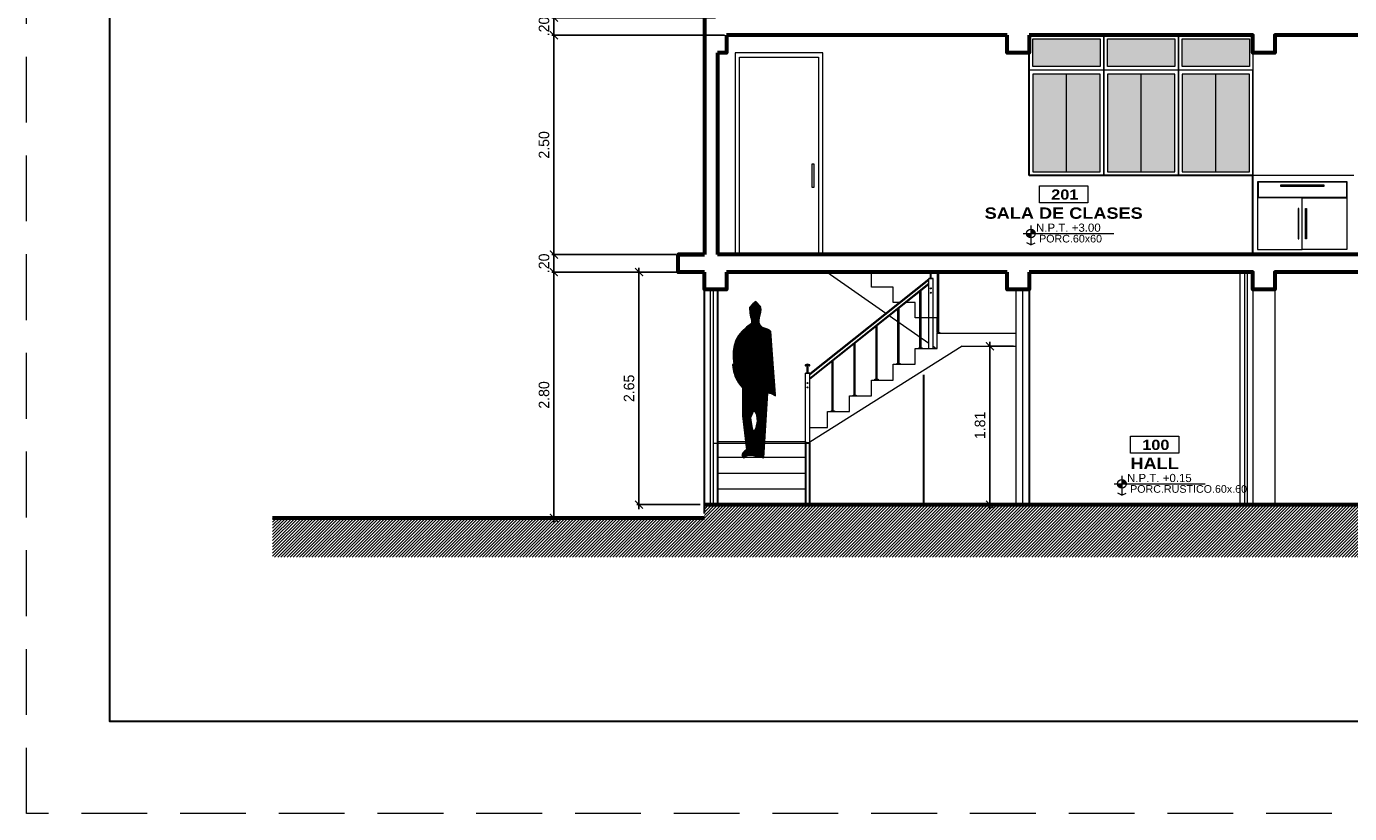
# Model space of a CAD drawing. Header units: metres. Extents: x -13 to 533, y -25 to 219.
# Tile 68 of 99: x 88 to 103, y -7 to 2. Entities that reach past the tile are written whole.
import ezdxf
from ezdxf.enums import TextEntityAlignment as Align

# ---------------------------------------------------------------- set-up
doc = ezdxf.new("R2010")
doc.units = ezdxf.units.M
doc.linetypes.add('HIDDEN', pattern=[0.375, 0.25, -0.125])
for name, color, linetype, lineweight in [('COTAS', 4, 'Continuous', 13), ('NPT', 255, 'Continuous', 13), ('Pluma 0.1', 252, 'Continuous', 9), ('Pluma 0.2', 252, 'Continuous', 20), ('PLUMA 0.3', 251, 'Continuous', 30), ('PLUMA 0.8', 1, 'Continuous', 60), ('TEXTO', 14, 'Continuous', 40), ('Textos', 7, 'Continuous', 0)]:
    doc.layers.add(name, color=color, linetype=linetype, lineweight=lineweight)
doc.layers.add('TEXTURAS', color=7, linetype='Continuous', lineweight=5, true_color=0x8a8a8a)
doc.styles.add('ARIAL BLACK', font='txt', dxfattribs={"height": 0.1})
doc.styles.add('STYLE1', font='arial.ttf', dxfattribs={"height": 0.3})
doc.styles.add('TEXTOCENT', font='GOTHIC.TTF')
doc.dimstyles.new('PLANTA50', dxfattribs={"dimscale": 0.5, "dimtxt": 0.2, "dimasz": 0.15, "dimexe": 0.1, "dimexo": 0.1, "dimgap": 0.1, "dimtad": 2, "dimzin": 7, "dimdsep": 46, "dimtxsty": 'TEXTOCENT', "dimblk": 'ARCHTICK', "dimcen": 0.2, "dimdle": 0.1, "dimclrd": 8, "dimclre": 8, "dimclrt": 256, "dimaunit": 1, "dimadec": 0, "dimazin": 0, "dimtfac": 1, "dimtix": 1, "dimtmove": 2, "dimatfit": 3, "dimldrblk": 'ARCHTICK', "dimfxl": 1, "dimtolj": 1, "dimtzin": 0, "dimarcsym": 0})

# ---------------------------------------------------------------- blocks, each defined once
blk = doc.blocks.new('A$C4A151EDC')
at = {"linetype": 'Continuous'}
for p, q in [((0.175, 1.78), (0.18, 1.813)), ((0.179, 1.747), (0.175, 1.78)), ((0.194, 1.678), (0.179, 1.747)), ((0.18, 1.813), (0.239, 1.873)), ((0.239, 1.873), (0.275, 1.846)), ((0.275, 1.846), (0.312, 1.801)), ((0.312, 1.801), (0.31, 1.733)), ((0.183, 1.587), (0.196, 1.615)), ((0.199, 1.645), (0.194, 1.678)), ((0.196, 1.615), (0.199, 1.645)), ((0.302, 1.694), (0.288, 1.656)), ((0.288, 1.656), (0.288, 1.609)), ((0.288, 1.609), (0.35, 1.567)), ((0.31, 1.733), (0.302, 1.694)), ((0, 0.745), (0.059, 1.513)), ((0.059, 1.513), (0.075, 1.529)), ((0.075, 1.529), (0.099, 1.542)), ((0.099, 1.542), (0.156, 1.561)), ((0.156, 1.561), (0.183, 1.587)), ((0.35, 1.567), (0.402, 1.519)), ((0.402, 1.519), (0.445, 1.467)), ((0.445, 1.467), (0.476, 1.409)), ((0.476, 1.409), (0.498, 1.347)), ((0.498, 1.347), (0.509, 1.28)), ((0.509, 1.28), (0.511, 1.207)), ((0.511, 1.207), (0.503, 1.129)), ((0.503, 1.129), (0.516, 1.116)), ((0.516, 1.116), (0.507, 1.038)), ((0.482, 0.965), (0.445, 0.899)), ((0.507, 1.038), (0.482, 0.965)), ((0.445, 0.899), (0.396, 0.84)), ((0.396, 0.84), (0.396, 0.505)), ((0.052, 0.771), (0, 0.745)), ((0.095, 0.78), (0.052, 0.771)), ((0.143, 0), (0.095, 0.78)), ((0.219, 0.438), (0.22, 0.477)), ((0.22, 0.477), (0.227, 0.512)), ((0.227, 0.512), (0.241, 0.543)), ((0.241, 0.543), (0.264, 0.565)), ((0.264, 0.565), (0.3, 0.48)), ((0.3, 0.48), (0.291, 0.401)), ((0.396, 0.505), (0.348, 0.096)), ((0.233, 0.365), (0.219, 0.438)), ((0.247, 0.335), (0.233, 0.365)), ((0.264, 0.312), (0.247, 0.335)), ((0.283, 0.357), (0.264, 0.312)), ((0.291, 0.401), (0.283, 0.357)), ((0.204, 0.01), (0.143, 0)), ((0.264, 0.027), (0.204, 0.01)), ((0.293, 0.032), (0.264, 0.027)), ((0.322, 0.032), (0.293, 0.032)), ((0.352, 0.022), (0.322, 0.032)), ((0.348, 0.096), (0.37, 0.085)), ((0.383, 0), (0.352, 0.022)), ((0.37, 0.085), (0.392, 0.058)), ((0.396, 0.012), (0.383, 0)), ((0.392, 0.058), (0.4, 0.042)), ((0.401, 0.026), (0.396, 0.012)), ((0.4, 0.042), (0.401, 0.026))]:
    blk.add_line(p, q, dxfattribs=at)
at = {"color": 0}
for p, q in [((0.176, 1.784), (0.254, 1.862)), ((0.176, 1.777), (0.257, 1.859)), ((0.176, 1.772), (0.261, 1.856)), ((0.177, 1.791), (0.25, 1.864)), ((0.177, 1.766), (0.265, 1.854)), ((0.178, 1.799), (0.247, 1.867)), ((0.178, 1.76), (0.268, 1.851)), ((0.178, 1.755), (0.272, 1.848)), ((0.179, 1.806), (0.243, 1.87)), ((0.179, 1.749), (0.275, 1.846)), ((0.18, 1.744), (0.278, 1.842)), ((0.181, 1.739), (0.281, 1.839)), ((0.182, 1.734), (0.284, 1.835)), ((0.183, 1.728), (0.287, 1.832)), ((0.184, 1.723), (0.289, 1.828)), ((0.185, 1.718), (0.292, 1.825)), ((0.186, 1.713), (0.295, 1.822)), ((0.188, 1.708), (0.298, 1.818)), ((0.189, 1.703), (0.301, 1.815)), ((0.19, 1.698), (0.303, 1.811)), ((0.191, 1.693), (0.306, 1.808)), ((0.192, 1.687), (0.309, 1.804)), ((0.193, 1.682), (0.312, 1.801)), ((0.194, 1.677), (0.312, 1.795)), ((0.195, 1.672), (0.312, 1.788)), ((0.196, 1.666), (0.311, 1.782)), ((0.197, 1.661), (0.311, 1.775)), ((0.197, 1.655), (0.311, 1.769)), ((0.198, 1.65), (0.311, 1.762)), ((0.198, 1.637), (0.31, 1.749)), ((0.199, 1.644), (0.31, 1.756)), ((0.223, 1.856), (0.239, 1.873)), ((0.044, 1.314), (0.318, 1.588)), ((0.045, 1.327), (0.311, 1.593)), ((0.045, 1.321), (0.315, 1.591)), ((0.046, 1.341), (0.303, 1.598)), ((0.046, 1.334), (0.307, 1.596)), ((0.047, 1.355), (0.296, 1.603)), ((0.047, 1.348), (0.3, 1.601)), ((0.048, 1.368), (0.289, 1.609)), ((0.048, 1.361), (0.292, 1.606)), ((0.049, 1.382), (0.288, 1.62)), ((0.049, 1.375), (0.288, 1.614)), ((0.05, 1.395), (0.288, 1.633)), ((0.05, 1.389), (0.288, 1.627)), ((0.051, 1.409), (0.288, 1.645)), ((0.051, 1.402), (0.288, 1.639)), ((0.052, 1.422), (0.289, 1.659)), ((0.052, 1.416), (0.288, 1.652)), ((0.053, 1.436), (0.296, 1.679)), ((0.053, 1.429), (0.293, 1.669)), ((0.054, 1.45), (0.302, 1.697)), ((0.054, 1.443), (0.3, 1.688)), ((0.055, 1.456), (0.304, 1.705)), ((0.186, 1.594), (0.305, 1.713)), ((0.192, 1.606), (0.307, 1.721)), ((0.196, 1.616), (0.309, 1.729)), ((0.197, 1.623), (0.31, 1.736)), ((0.198, 1.63), (0.31, 1.743)), ((0.018, 0.981), (0.465, 1.429)), ((0.019, 0.995), (0.461, 1.437)), ((0.019, 0.988), (0.463, 1.433)), ((0.02, 1.008), (0.457, 1.445)), ((0.02, 1.002), (0.459, 1.441)), ((0.021, 1.022), (0.452, 1.453)), ((0.021, 1.015), (0.454, 1.449)), ((0.022, 1.036), (0.448, 1.461)), ((0.022, 1.029), (0.45, 1.457)), ((0.023, 1.049), (0.443, 1.469)), ((0.023, 1.042), (0.446, 1.465)), ((0.024, 1.056), (0.44, 1.472)), ((0.025, 1.07), (0.435, 1.479)), ((0.025, 1.063), (0.437, 1.476)), ((0.026, 1.083), (0.429, 1.486)), ((0.026, 1.076), (0.432, 1.483)), ((0.027, 1.097), (0.423, 1.493)), ((0.027, 1.09), (0.426, 1.489)), ((0.028, 1.11), (0.418, 1.5)), ((0.028, 1.103), (0.421, 1.496)), ((0.029, 1.124), (0.412, 1.507)), ((0.029, 1.117), (0.415, 1.503)), ((0.03, 1.137), (0.407, 1.514)), ((0.03, 1.131), (0.409, 1.51)), ((0.031, 1.151), (0.401, 1.52)), ((0.031, 1.144), (0.404, 1.517)), ((0.032, 1.165), (0.394, 1.526)), ((0.032, 1.158), (0.397, 1.523)), ((0.033, 1.178), (0.388, 1.532)), ((0.033, 1.171), (0.391, 1.529)), ((0.034, 1.185), (0.384, 1.535)), ((0.035, 1.198), (0.378, 1.541)), ((0.035, 1.192), (0.381, 1.538)), ((0.036, 1.212), (0.371, 1.547)), ((0.036, 1.205), (0.375, 1.544)), ((0.037, 1.226), (0.365, 1.553)), ((0.037, 1.219), (0.368, 1.55)), ((0.038, 1.239), (0.358, 1.559)), ((0.038, 1.232), (0.361, 1.556)), ((0.039, 1.253), (0.352, 1.565)), ((0.039, 1.246), (0.355, 1.562)), ((0.04, 1.266), (0.344, 1.57)), ((0.04, 1.26), (0.348, 1.568)), ((0.041, 1.28), (0.337, 1.576)), ((0.041, 1.273), (0.341, 1.573)), ((0.042, 1.294), (0.33, 1.581)), ((0.042, 1.287), (0.333, 1.578)), ((0.043, 1.307), (0.322, 1.586)), ((0.043, 1.3), (0.326, 1.583)), ((0.056, 1.463), (0.153, 1.56)), ((0.056, 1.47), (0.143, 1.557)), ((0.057, 1.477), (0.133, 1.553)), ((0.057, 1.484), (0.124, 1.55)), ((0.058, 1.49), (0.114, 1.547)), ((0.058, 1.497), (0.104, 1.543)), ((0.059, 1.504), (0.093, 1.539)), ((0.059, 1.511), (0.08, 1.532)), ((0.001, 0.764), (0.51, 1.272)), ((0.002, 0.778), (0.509, 1.284)), ((0.002, 0.771), (0.509, 1.278)), ((0.003, 0.785), (0.508, 1.289)), ((0.004, 0.798), (0.506, 1.3)), ((0.004, 0.791), (0.507, 1.295)), ((0.005, 0.812), (0.504, 1.311)), ((0.005, 0.805), (0.505, 1.305)), ((0.006, 0.825), (0.502, 1.321)), ((0.006, 0.818), (0.503, 1.316)), ((0.007, 0.839), (0.5, 1.332)), ((0.007, 0.832), (0.501, 1.327)), ((0.008, 0.852), (0.498, 1.343)), ((0.008, 0.846), (0.499, 1.337)), ((0.009, 0.866), (0.496, 1.352)), ((0.009, 0.859), (0.497, 1.348)), ((0.01, 0.88), (0.493, 1.362)), ((0.01, 0.873), (0.494, 1.357)), ((0.011, 0.893), (0.489, 1.371)), ((0.011, 0.886), (0.491, 1.366)), ((0.012, 0.907), (0.486, 1.38)), ((0.012, 0.9), (0.488, 1.376)), ((0.013, 0.913), (0.484, 1.385)), ((0.014, 0.927), (0.481, 1.394)), ((0.014, 0.92), (0.483, 1.39)), ((0.015, 0.941), (0.478, 1.404)), ((0.015, 0.934), (0.48, 1.399)), ((0.016, 0.954), (0.474, 1.412)), ((0.016, 0.947), (0.476, 1.408)), ((0.017, 0.968), (0.47, 1.42)), ((0.017, 0.961), (0.472, 1.416)), ((0.018, 0.975), (0.468, 1.424)), ((0, 0.751), (0.51, 1.26)), ((0.001, 0.757), (0.51, 1.266)), ((0.002, 0.746), (0.51, 1.254)), ((0.015, 0.752), (0.51, 1.248)), ((0.027, 0.759), (0.51, 1.242)), ((0.04, 0.765), (0.51, 1.236)), ((0.052, 0.771), (0.511, 1.229)), ((0.06, 0.773), (0.511, 1.223)), ((0.068, 0.774), (0.511, 1.217)), ((0.076, 0.776), (0.511, 1.211)), ((0.084, 0.778), (0.511, 1.205)), ((0.092, 0.779), (0.51, 1.198)), ((0.096, 0.777), (0.509, 1.191)), ((0.096, 0.771), (0.509, 1.184)), ((0.096, 0.765), (0.508, 1.177)), ((0.097, 0.759), (0.507, 1.17)), ((0.097, 0.753), (0.507, 1.163)), ((0.097, 0.747), (0.506, 1.156)), ((0.098, 0.742), (0.505, 1.149)), ((0.098, 0.736), (0.504, 1.142)), ((0.098, 0.73), (0.504, 1.135)), ((0.099, 0.724), (0.503, 1.128)), ((0.099, 0.718), (0.506, 1.125)), ((0.1, 0.712), (0.509, 1.122)), ((0.1, 0.706), (0.513, 1.119)), ((0.1, 0.7), (0.516, 1.116)), ((0.101, 0.694), (0.515, 1.108)), ((0.101, 0.688), (0.514, 1.101)), ((0.101, 0.683), (0.513, 1.094)), ((0.102, 0.677), (0.512, 1.087)), ((0.102, 0.671), (0.512, 1.08)), ((0.102, 0.665), (0.511, 1.073)), ((0.103, 0.659), (0.51, 1.066)), ((0.103, 0.653), (0.509, 1.059)), ((0.103, 0.647), (0.508, 1.052)), ((0.104, 0.641), (0.507, 1.045)), ((0.104, 0.635), (0.507, 1.038)), ((0.105, 0.629), (0.504, 1.028)), ((0.105, 0.624), (0.5, 1.019)), ((0.105, 0.618), (0.497, 1.01)), ((0.106, 0.612), (0.494, 1)), ((0.106, 0.606), (0.491, 0.991)), ((0.106, 0.6), (0.488, 0.981)), ((0.107, 0.594), (0.485, 0.972)), ((0.107, 0.588), (0.481, 0.962)), ((0.107, 0.582), (0.472, 0.947)), ((0.108, 0.576), (0.464, 0.932)), ((0.108, 0.57), (0.455, 0.917)), ((0.109, 0.565), (0.447, 0.903)), ((0.109, 0.559), (0.424, 0.873)), ((0.109, 0.553), (0.396, 0.839)), ((0.11, 0.547), (0.396, 0.833)), ((0.11, 0.541), (0.396, 0.827)), ((0.11, 0.535), (0.396, 0.821)), ((0.111, 0.529), (0.396, 0.814)), ((0.111, 0.523), (0.396, 0.808)), ((0.111, 0.517), (0.396, 0.802)), ((0.112, 0.511), (0.396, 0.796)), ((0.112, 0.505), (0.396, 0.789)), ((0.112, 0.5), (0.396, 0.783)), ((0.113, 0.494), (0.396, 0.777)), ((0.113, 0.488), (0.396, 0.771)), ((0.114, 0.482), (0.396, 0.764)), ((0.114, 0.476), (0.396, 0.758)), ((0.114, 0.47), (0.396, 0.752)), ((0.115, 0.464), (0.396, 0.745)), ((0.115, 0.458), (0.396, 0.739)), ((0.115, 0.452), (0.396, 0.733)), ((0.116, 0.446), (0.396, 0.727)), ((0.116, 0.441), (0.396, 0.72)), ((0.116, 0.435), (0.396, 0.714)), ((0.117, 0.429), (0.396, 0.708)), ((0.117, 0.423), (0.396, 0.702)), ((0.264, 0.564), (0.396, 0.695)), ((0.266, 0.559), (0.396, 0.689)), ((0.268, 0.555), (0.396, 0.683)), ((0.27, 0.55), (0.396, 0.677)), ((0.272, 0.546), (0.396, 0.67)), ((0.273, 0.542), (0.396, 0.664)), ((0.275, 0.537), (0.396, 0.658)), ((0.277, 0.533), (0.396, 0.652)), ((0.279, 0.528), (0.396, 0.645)), ((0.281, 0.524), (0.396, 0.639)), ((0.118, 0.417), (0.239, 0.539)), ((0.118, 0.411), (0.234, 0.527)), ((0.118, 0.405), (0.228, 0.515)), ((0.119, 0.399), (0.226, 0.506)), ((0.119, 0.393), (0.224, 0.498)), ((0.119, 0.387), (0.222, 0.491)), ((0.12, 0.382), (0.221, 0.483)), ((0.283, 0.52), (0.396, 0.633)), ((0.285, 0.515), (0.396, 0.627)), ((0.285, 0.372), (0.393, 0.48)), ((0.286, 0.511), (0.396, 0.62)), ((0.287, 0.379), (0.394, 0.487)), ((0.288, 0.506), (0.396, 0.614)), ((0.288, 0.387), (0.395, 0.494)), ((0.289, 0.395), (0.395, 0.501)), ((0.29, 0.502), (0.396, 0.608)), ((0.291, 0.402), (0.396, 0.508)), ((0.292, 0.498), (0.396, 0.601)), ((0.292, 0.417), (0.396, 0.52)), ((0.292, 0.409), (0.396, 0.514)), ((0.293, 0.424), (0.396, 0.526)), ((0.294, 0.493), (0.396, 0.595)), ((0.294, 0.431), (0.396, 0.533)), ((0.295, 0.438), (0.396, 0.539)), ((0.296, 0.489), (0.396, 0.589)), ((0.296, 0.452), (0.396, 0.551)), ((0.296, 0.445), (0.396, 0.545)), ((0.297, 0.459), (0.396, 0.558)), ((0.298, 0.484), (0.396, 0.583)), ((0.298, 0.466), (0.396, 0.564)), ((0.299, 0.48), (0.396, 0.576)), ((0.299, 0.473), (0.396, 0.57)), ((0.12, 0.376), (0.22, 0.475)), ((0.12, 0.37), (0.219, 0.469)), ((0.121, 0.364), (0.219, 0.462)), ((0.121, 0.358), (0.219, 0.456)), ((0.122, 0.352), (0.219, 0.449)), ((0.122, 0.346), (0.219, 0.443)), ((0.122, 0.34), (0.219, 0.437)), ((0.123, 0.334), (0.22, 0.432)), ((0.123, 0.328), (0.221, 0.426)), ((0.123, 0.323), (0.222, 0.421)), ((0.124, 0.317), (0.223, 0.416)), ((0.124, 0.311), (0.224, 0.411)), ((0.124, 0.305), (0.225, 0.406)), ((0.125, 0.299), (0.226, 0.4)), ((0.125, 0.293), (0.227, 0.395)), ((0.125, 0.287), (0.228, 0.39)), ((0.126, 0.281), (0.229, 0.385)), ((0.126, 0.275), (0.23, 0.379)), ((0.127, 0.269), (0.231, 0.374)), ((0.127, 0.264), (0.232, 0.369)), ((0.127, 0.258), (0.234, 0.364)), ((0.128, 0.252), (0.236, 0.36)), ((0.128, 0.246), (0.237, 0.355)), ((0.128, 0.24), (0.239, 0.351)), ((0.129, 0.234), (0.241, 0.347)), ((0.129, 0.228), (0.243, 0.342)), ((0.129, 0.222), (0.245, 0.338)), ((0.13, 0.216), (0.247, 0.334)), ((0.13, 0.21), (0.25, 0.33)), ((0.131, 0.205), (0.253, 0.327)), ((0.131, 0.199), (0.255, 0.323)), ((0.131, 0.193), (0.258, 0.32)), ((0.132, 0.175), (0.387, 0.43)), ((0.133, 0.169), (0.386, 0.423)), ((0.133, 0.163), (0.386, 0.416)), ((0.133, 0.157), (0.385, 0.409)), ((0.134, 0.151), (0.384, 0.402)), ((0.134, 0.146), (0.383, 0.395)), ((0.135, 0.14), (0.382, 0.387)), ((0.135, 0.134), (0.381, 0.38)), ((0.135, 0.128), (0.381, 0.373)), ((0.136, 0.122), (0.38, 0.366)), ((0.136, 0.116), (0.379, 0.359)), ((0.136, 0.11), (0.378, 0.352)), ((0.137, 0.104), (0.377, 0.345)), ((0.137, 0.098), (0.376, 0.338)), ((0.137, 0.092), (0.376, 0.331)), ((0.138, 0.087), (0.375, 0.324)), ((0.264, 0.313), (0.388, 0.437)), ((0.269, 0.324), (0.389, 0.444)), ((0.273, 0.335), (0.39, 0.451)), ((0.278, 0.345), (0.391, 0.458)), ((0.282, 0.356), (0.391, 0.465)), ((0.284, 0.364), (0.392, 0.472)), ((0.132, 0.187), (0.261, 0.316)), ((0.132, 0.181), (0.263, 0.312)), ((0.138, 0.081), (0.374, 0.317)), ((0.138, 0.075), (0.373, 0.309)), ((0.139, 0.069), (0.372, 0.302)), ((0.139, 0.063), (0.371, 0.295)), ((0.14, 0.057), (0.371, 0.288)), ((0.14, 0.051), (0.37, 0.281)), ((0.14, 0.045), (0.369, 0.274)), ((0.141, 0.039), (0.368, 0.267)), ((0.141, 0.033), (0.367, 0.26)), ((0.141, 0.028), (0.367, 0.253)), ((0.142, 0.022), (0.366, 0.246)), ((0.142, 0.016), (0.365, 0.239)), ((0.142, 0.01), (0.364, 0.231)), ((0.143, 0.004), (0.363, 0.224)), ((0.145, 0), (0.362, 0.217)), ((0.153, 0.001), (0.362, 0.21)), ((0.16, 0.003), (0.361, 0.203)), ((0.168, 0.004), (0.36, 0.196)), ((0.175, 0.005), (0.359, 0.189)), ((0.183, 0.006), (0.358, 0.182)), ((0.19, 0.007), (0.357, 0.175)), ((0.198, 0.009), (0.357, 0.168)), ((0.205, 0.01), (0.356, 0.161)), ((0.214, 0.013), (0.355, 0.154)), ((0.223, 0.015), (0.354, 0.146)), ((0.232, 0.018), (0.353, 0.139)), ((0.24, 0.02), (0.352, 0.132)), ((0.249, 0.023), (0.352, 0.125)), ((0.258, 0.025), (0.351, 0.118)), ((0.266, 0.027), (0.35, 0.111)), ((0.274, 0.029), (0.349, 0.104)), ((0.282, 0.03), (0.348, 0.097)), ((0.289, 0.032), (0.352, 0.094)), ((0.296, 0.032), (0.356, 0.092)), ((0.302, 0.032), (0.36, 0.09)), ((0.308, 0.032), (0.364, 0.088)), ((0.314, 0.032), (0.368, 0.085)), ((0.32, 0.031), (0.371, 0.082)), ((0.326, 0.03), (0.374, 0.079)), ((0.33, 0.029), (0.377, 0.076)), ((0.335, 0.027), (0.38, 0.072)), ((0.34, 0.025), (0.383, 0.069)), ((0.344, 0.024), (0.386, 0.065)), ((0.349, 0.022), (0.389, 0.062)), ((0.353, 0.02), (0.391, 0.059)), ((0.357, 0.018), (0.394, 0.055)), ((0.361, 0.015), (0.396, 0.05)), ((0.364, 0.013), (0.398, 0.046)), ((0.368, 0.01), (0.4, 0.042)), ((0.372, 0.008), (0.4, 0.036)), ((0.376, 0.005), (0.401, 0.03)), ((0.379, 0.003), (0.401, 0.024)), ((0.383, 0), (0.397, 0.014))]:
    blk.add_line(p, q, dxfattribs=at)
blk = doc.blocks.new('rtyjety')
at = {"layer": 'NPT', "lineweight": 20, "extrusion": (-1.47885e-11, -2.65303e-07, 1)}
h = blk.add_hatch(color=256, dxfattribs=at)
h.paths.add_polyline_path([(-24.42, -23.531), (-24.42, -23.625), (-24.326, -23.625, 0.414214)])
h.paths.add_polyline_path([(-24.42, -23.625), (-24.514, -23.625, 0.414214), (-24.42, -23.719)])
at = {"layer": 'NPT', "lineweight": 20, "extrusion": (-1.2658e-11, -2.65304e-07, 1)}
for p, q in [((-24.42, -23.454, 0), (-24.42, -23.871, 0)), ((-24.588, -23.625, 0), (-22.645, -23.625, 0)), ((-24.42, -23.871, 0), (-24.511, -23.823, 0)), ((-24.42, -23.871, 0), (-24.33, -23.823, 0))]:
    blk.add_line(p, q, dxfattribs=at)
blk.add_circle((-24.42, -23.625, 0), 0.0938, dxfattribs=at)
blk = doc.blocks.new('NOMBRES AMBIENTES DIFER 1')
at = {"layer": 'Textos', "color": 8}
blk.add_lwpolyline([(0.243, 1.342), (1.6, 1.342), (1.6, 0.858), (0.243, 0.858)], close=True, dxfattribs=at)
at = {"layer": 'NPT', "extrusion": (1.2658e-11, 2.65304e-07, 1), "xscale": 1.318472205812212, "yscale": 1.318472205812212, "zscale": 1.318472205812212, "rotation": 359.9999999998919}
blk.add_blockref('rtyjety', (32.197, 31.148, 0), dxfattribs=at)
at = {"layer": 'Textos', "color": 30, "style": 'STYLE1'}
blk.add_text('N.P.T.', height=0.2307, rotation=360, dxfattribs=at).set_placement((0.145, 0.046))
at = {"layer": 'Textos', "color": 8, "style": 'ARIAL BLACK'}
blk.add_attdef('B-300', text='', height=0.287, rotation=360, dxfattribs=at).set_placement((0.954, 0.951), align=Align.CENTER)
at = {"layer": 'Textos', "style": 'ARIAL BLACK'}
blk.add_attdef('NOMBRE', text='', height=0.319, rotation=360, dxfattribs=at).set_placement((1.012, 0.413), align=Align.CENTER)
at = {"layer": 'Textos', "color": 30, "style": 'STYLE1'}
blk.add_attdef('0.00', (1.149, 0.046), '', height=0.231, rotation=360, dxfattribs=at)
at = {"layer": 'Textos', "color": 35, "style": 'STYLE1'}
for tag, p in [('PISO:', (0.186, -0.468)), ('SERIE', (0.161, -0.763)), ('COLOR', (0.119, -1.093))]:
    blk.add_attdef(tag, p, '', height=0.215, rotation=360, dxfattribs=at)
blk = doc.blocks.new('_ARCHTICK')
at = {"color": 0, "linetype": 'ByBlock', "const_width": 0.15}
blk.add_lwpolyline([(-0.5, -0.5), (0.5, 0.5)], dxfattribs=at)
blk = doc.blocks.new('*D615')
at = {"layer": 'COTAS', "color": 251, "linetype": 'Continuous', "lineweight": -2, "transparency": 16777216}
for p, q in [((93.725, -3.316), (93.725, -0.416)), ((95.417, -0.466), (93.7, -0.466)), ((95.415, -3.266), (93.7, -3.266))]:
    blk.add_line(p, q, dxfattribs=at)
at = {"layer": 'Defpoints', "color": 0, "lineweight": 5, "transparency": 16777216}
for p in [(93.725, -0.466), (95.442, -0.466), (95.44, -3.266)]:
    blk.add_point(p, dxfattribs=at)
at = {"layer": 'COTAS', "color": 251, "lineweight": -2, "transparency": 16777216, "xscale": 0.09, "yscale": 0.09, "zscale": 0.09}
for p, rotation in [((93.725, -0.466), 90), ((93.725, -3.266), 270)]:
    blk.add_blockref('_ARCHTICK', p, dxfattribs=dict(at, rotation=rotation))
at = {"layer": 'COTAS', "transparency": 16777216, "insert": (93.612, -1.866), "char_height": 0.12, "attachment_point": 5, "rotation": 90, "style": 'TEXTOCENT'}
blk.add_mtext('\\A1;2.80', dxfattribs=at)
blk = doc.blocks.new('*D616')
at = {"layer": 'COTAS', "color": 251, "linetype": 'Continuous', "lineweight": -2, "transparency": 16777216}
for p, q in [((95.115, -0.266), (93.7, -0.266)), ((93.725, -0.266), (93.725, -0.176)), ((93.725, -0.466), (93.725, -0.266)), ((95.417, -0.466), (93.7, -0.466)), ((93.725, -0.466), (93.725, -0.556))]:
    blk.add_line(p, q, dxfattribs=at)
at = {"layer": 'Defpoints', "color": 0, "lineweight": 5, "transparency": 16777216}
for p in [(93.725, -0.266), (95.14, -0.266), (95.442, -0.466)]:
    blk.add_point(p, dxfattribs=at)
at = {"layer": 'COTAS', "color": 251, "lineweight": -2, "transparency": 16777216, "xscale": 0.09, "yscale": 0.09, "zscale": 0.09}
for p, rotation in [((93.725, -0.266), 270), ((93.725, -0.466), 90)]:
    blk.add_blockref('_ARCHTICK', p, dxfattribs=dict(at, rotation=rotation))
at = {"layer": 'COTAS', "transparency": 16777216, "insert": (93.612, -0.366), "char_height": 0.12, "attachment_point": 5, "rotation": 90, "style": 'TEXTOCENT'}
blk.add_mtext('\\A1;.20', dxfattribs=at)
blk = doc.blocks.new('*D617')
at = {"layer": 'COTAS', "color": 251, "linetype": 'Continuous', "lineweight": -2, "transparency": 16777216}
for p, q in [((93.725, -0.316), (93.725, 2.284)), ((95.667, 2.234), (93.7, 2.234)), ((95.115, -0.266), (93.7, -0.266))]:
    blk.add_line(p, q, dxfattribs=at)
at = {"layer": 'Defpoints', "color": 0, "lineweight": 5, "transparency": 16777216}
for p in [(93.725, 2.234), (95.692, 2.234), (95.14, -0.266)]:
    blk.add_point(p, dxfattribs=at)
at = {"layer": 'COTAS', "color": 251, "lineweight": -2, "transparency": 16777216, "xscale": 0.09, "yscale": 0.09, "zscale": 0.09}
for p, rotation in [((93.725, 2.234), 90), ((93.725, -0.266), 270)]:
    blk.add_blockref('_ARCHTICK', p, dxfattribs=dict(at, rotation=rotation))
at = {"layer": 'COTAS', "transparency": 16777216, "insert": (93.612, 0.984), "char_height": 0.12, "attachment_point": 5, "rotation": 90, "style": 'TEXTOCENT'}
blk.add_mtext('\\A1;2.50', dxfattribs=at)
blk = doc.blocks.new('*D618')
at = {"layer": 'COTAS', "color": 251, "linetype": 'Continuous', "lineweight": -2, "transparency": 16777216}
for p, q in [((95.565, 2.434), (93.7, 2.434)), ((93.725, 2.434), (93.725, 2.524)), ((93.725, 2.234), (93.725, 2.434)), ((95.667, 2.234), (93.7, 2.234)), ((93.725, 2.234), (93.725, 2.144))]:
    blk.add_line(p, q, dxfattribs=at)
at = {"layer": 'Defpoints', "color": 0, "lineweight": 5, "transparency": 16777216}
for p in [(93.725, 2.434), (95.59, 2.434), (95.692, 2.234)]:
    blk.add_point(p, dxfattribs=at)
at = {"layer": 'COTAS', "color": 251, "lineweight": -2, "transparency": 16777216, "xscale": 0.09, "yscale": 0.09, "zscale": 0.09}
for p, rotation in [((93.725, 2.434), 270), ((93.725, 2.234), 90)]:
    blk.add_blockref('_ARCHTICK', p, dxfattribs=dict(at, rotation=rotation))
at = {"layer": 'COTAS', "transparency": 16777216, "insert": (93.612, 2.334), "char_height": 0.12, "attachment_point": 5, "rotation": 90, "style": 'TEXTOCENT'}
blk.add_mtext('\\A1;.20', dxfattribs=at)
blk = doc.blocks.new('*D642')
at = {"layer": 'COTAS', "color": 251, "linetype": 'Continuous', "lineweight": -2, "transparency": 16777216}
for p, q in [((98.963, -1.311), (98.668, -1.311)), ((98.693, -1.261), (98.693, -3.166)), ((98.963, -3.116), (98.668, -3.116))]:
    blk.add_line(p, q, dxfattribs=at)
at = {"layer": 'Defpoints', "color": 0, "lineweight": 5, "transparency": 16777216}
for p in [(98.988, -1.311), (98.693, -3.116), (98.988, -3.116)]:
    blk.add_point(p, dxfattribs=at)
at = {"layer": 'COTAS', "color": 251, "lineweight": -2, "transparency": 16777216, "xscale": 0.09, "yscale": 0.09, "zscale": 0.09}
for p, rotation in [((98.693, -1.311), 90), ((98.693, -3.116), 270)]:
    blk.add_blockref('_ARCHTICK', p, dxfattribs=dict(at, rotation=rotation))
at = {"layer": 'COTAS', "transparency": 16777216, "insert": (98.58, -2.213), "char_height": 0.12, "attachment_point": 5, "rotation": 90, "style": 'TEXTOCENT'}
blk.add_mtext('\\A1;1.81', dxfattribs=at)
blk = doc.blocks.new('*D644')
at = {"layer": 'COTAS', "color": 251, "linetype": 'Continuous', "lineweight": -2, "transparency": 16777216}
for p, q in [((94.694, -0.416), (94.694, -3.166)), ((95.392, -0.466), (94.669, -0.466)), ((95.392, -3.116), (94.669, -3.116))]:
    blk.add_line(p, q, dxfattribs=at)
at = {"layer": 'Defpoints', "color": 0, "lineweight": 5, "transparency": 16777216}
for p in [(95.417, -0.466), (94.694, -3.116), (95.417, -3.116)]:
    blk.add_point(p, dxfattribs=at)
at = {"layer": 'COTAS', "color": 251, "lineweight": -2, "transparency": 16777216, "xscale": 0.09, "yscale": 0.09, "zscale": 0.09}
for p, rotation in [((94.694, -0.466), 90), ((94.694, -3.116), 270)]:
    blk.add_blockref('_ARCHTICK', p, dxfattribs=dict(at, rotation=rotation))
at = {"layer": 'COTAS', "transparency": 16777216, "insert": (94.581, -1.791), "char_height": 0.12, "attachment_point": 5, "rotation": 90, "style": 'TEXTOCENT'}
blk.add_mtext('\\A1;2.65', dxfattribs=at)

msp = doc.modelspace()

# ---------------------------------------------------------------- hatches: boundary and pattern name
at = {"transparency": 33554595}
h = msp.add_hatch(color=256, dxfattribs=at)
h.set_gradient(color1=(122, 255, 255), color2=(56, 205, 255), tint=1, name='INVSPHERICAL')
h.paths.add_polyline_path([(99.182, 2.192), (99.182, 1.876), (99.949, 1.876), (99.949, 2.192)])
h = msp.add_hatch(color=256, dxfattribs=at)
h.set_gradient(color1=(122, 255, 255), color2=(56, 205, 255), tint=1, name='INVSPHERICAL')
h.paths.add_polyline_path([(100.032, 2.192), (100.032, 1.876), (100.799, 1.876), (100.799, 2.192)])
h = msp.add_hatch(color=256, dxfattribs=at)
h.set_gradient(color1=(122, 255, 255), color2=(56, 205, 255), tint=1, name='INVSPHERICAL')
h.paths.add_polyline_path([(100.882, 2.192), (100.882, 1.876), (101.649, 1.876), (101.649, 2.192)])
h = msp.add_hatch(color=256, dxfattribs=at)
h.set_gradient(color1=(122, 255, 255), color2=(56, 205, 255), tint=1, name='INVSPHERICAL')
h.paths.add_polyline_path([(99.59, 1.792), (99.182, 1.792), (99.182, 0.676), (99.59, 0.676)])
h.paths.add_polyline_path([(99.949, 1.792), (99.59, 1.792), (99.59, 0.676), (99.949, 0.676)])
h = msp.add_hatch(color=256, dxfattribs=at)
h.set_gradient(color1=(122, 255, 255), color2=(56, 205, 255), tint=1, name='INVSPHERICAL')
h.paths.add_polyline_path([(100.44, 1.792), (100.032, 1.792), (100.032, 0.676), (100.44, 0.676)])
h.paths.add_polyline_path([(100.799, 1.792), (100.44, 1.792), (100.44, 0.676), (100.799, 0.676)])
h = msp.add_hatch(color=256, dxfattribs=at)
h.set_gradient(color1=(122, 255, 255), color2=(56, 205, 255), tint=1, name='INVSPHERICAL')
h.paths.add_polyline_path([(101.29, 1.792), (100.882, 1.792), (100.882, 0.676), (101.29, 0.676)])
h.paths.add_polyline_path([(101.649, 1.792), (101.29, 1.792), (101.29, 0.676), (101.649, 0.676)])
at = {"layer": 'TEXTURAS', "transparency": 33554503}
h = msp.add_hatch(dxfattribs=at)
h.set_pattern_fill('_USER', color=256, scale=0.025, angle=45, style=0, pattern_type=0)
h.set_pattern_definition([(45, (-21.654395, -52.839247), (-0.0176776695, 0.0176776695), [])])
h.paths.add_polyline_path([(95.44, -3.116), (115.44, -3.116), (115.44, -3.266), (120.02, -3.266), (120.02, -3.716), (90.52, -3.716), (90.52, -3.266), (95.44, -3.266)])

# ---------------------------------------------------------------- linework, layer by layer
at = {"layer": 'Pluma 0.1'}
for p, q in [((99.565, 0.676), (99.565, 1.792)), ((100.415, 0.676), (100.415, 1.792)), ((101.265, 0.676), (101.265, 1.792))]:
    msp.add_line(p, q, dxfattribs=at)
for points in [[(99.99, 1.834), (99.14, 1.834), (99.14, 2.234), (99.99, 2.234)], [(99.949, 1.876), (99.182, 1.876), (99.182, 2.192), (99.949, 2.192)], [(100.84, 1.834), (99.99, 1.834), (99.99, 2.234), (100.84, 2.234)], [(100.799, 1.876), (100.032, 1.876), (100.032, 2.192), (100.799, 2.192)], [(101.69, 1.834), (100.84, 1.834), (100.84, 2.234), (101.69, 2.234)], [(101.649, 1.876), (100.882, 1.876), (100.882, 2.192), (101.649, 2.192)], [(99.949, 1.792), (99.182, 1.792), (99.182, 0.676), (99.949, 0.676)], [(100.799, 1.792), (100.032, 1.792), (100.032, 0.676), (100.799, 0.676)], [(101.649, 1.792), (100.882, 1.792), (100.882, 0.676), (101.649, 0.676)], [(96.69, 0.766), (96.662, 0.766), (96.662, 0.502), (96.69, 0.502)]]:
    msp.add_lwpolyline(points, close=True, dxfattribs=at)
for points in [[(95.84, -0.266), (95.84, 1.984), (96.74, 1.984), (96.74, -0.266)], [(99.99, 1.834), (99.14, 1.834), (99.14, 0.634), (99.99, 0.634), (99.99, 1.834)], [(100.84, 1.834), (99.99, 1.834), (99.99, 0.634), (100.84, 0.634), (100.84, 1.834)], [(101.69, 1.834), (100.84, 1.834), (100.84, 0.634), (101.69, 0.634), (101.69, 1.834)]]:
    msp.add_lwpolyline(points, dxfattribs=at)
at = {"layer": 'Pluma 0.2'}
for p, q in [((99.14, 2.234), (99.14, 0.634)), ((99.99, 2.234), (99.99, 0.634)), ((99.99, 2.234), (99.99, 0.634)), ((100.84, 2.234), (100.84, 0.634)), ((100.84, 2.234), (100.84, 0.634)), ((101.69, 2.234), (101.69, 0.634)), ((102.84, 0.634), (101.687, 0.634)), ((97.995, -0.538), (98.045, -0.538)), ((98.045, -0.538), (97.995, -0.538)), ((97.995, -1.336), (97.995, -0.538)), ((97.995, -1.336), (97.995, -0.538)), ((97.995, -0.538), (98.045, -0.538)), ((98.045, -0.538), (97.995, -0.538)), ((97.995, -1.336), (97.995, -0.538)), ((97.995, -1.336), (97.995, -0.538)), ((98.015, -0.538), (98.015, -0.466)), ((98.015, -0.538), (98.015, -0.466)), ((98.015, -0.538), (98.016, -0.538)), ((98.015, -0.538), (98.015, -0.538)), ((98.015, -0.538), (98.015, -0.538)), ((98.015, -0.538), (98.015, -0.538)), ((98.016, -0.538), (98.015, -0.538)), ((98.015, -0.538), (98.015, -0.538)), ((98.015, -0.538), (98.016, -0.538)), ((98.015, -0.538), (98.015, -0.538)), ((98.015, -0.538), (98.015, -0.538)), ((98.015, -0.538), (98.015, -0.538)), ((98.016, -0.538), (98.015, -0.538)), ((98.015, -0.538), (98.015, -0.538)), ((98.016, -0.538), (98.017, -0.538)), ((98.017, -0.538), (98.016, -0.538)), ((98.016, -0.538), (98.017, -0.538)), ((98.017, -0.538), (98.016, -0.538)), ((98.017, -0.538), (98.019, -0.538)), ((98.019, -0.538), (98.017, -0.538)), ((98.017, -0.538), (98.019, -0.538)), ((98.019, -0.538), (98.017, -0.538)), ((98.019, -0.538), (98.02, -0.538)), ((98.02, -0.538), (98.019, -0.538)), ((98.019, -0.538), (98.02, -0.538)), ((98.02, -0.538), (98.019, -0.538)), ((98.02, -0.538), (98.021, -0.538)), ((98.021, -0.538), (98.02, -0.538)), ((98.02, -0.538), (98.021, -0.538)), ((98.021, -0.538), (98.02, -0.538)), ((98.021, -0.538), (98.022, -0.538)), ((98.022, -0.538), (98.021, -0.538)), ((98.021, -0.538), (98.022, -0.538)), ((98.022, -0.538), (98.021, -0.538)), ((98.022, -0.538), (98.023, -0.538)), ((98.023, -0.538), (98.022, -0.538)), ((98.022, -0.538), (98.023, -0.538)), ((98.023, -0.538), (98.022, -0.538)), ((98.023, -0.538), (98.024, -0.538)), ((98.024, -0.538), (98.023, -0.538)), ((98.023, -0.538), (98.024, -0.538)), ((98.024, -0.538), (98.023, -0.538)), ((98.024, -0.538), (98.025, -0.538)), ((98.025, -0.538), (98.024, -0.538)), ((98.024, -0.538), (98.025, -0.538)), ((98.025, -0.538), (98.024, -0.538)), ((98.025, -0.538), (98.025, -0.466)), ((98.025, -0.538), (98.025, -0.466)), ((98.025, -0.538), (98.025, -0.538)), ((98.025, -0.538), (98.025, -0.538)), ((98.025, -0.538), (98.025, -0.538)), ((98.025, -0.538), (98.025, -0.538)), ((98.045, -1.336), (98.045, -0.538)), ((98.045, -1.336), (98.045, -0.538)), ((98.045, -1.336), (98.045, -0.538)), ((98.045, -1.336), (98.045, -0.538)), ((101.54, -0.466), (101.54, -3.116)), ((101.593, -0.466), (101.593, -3.116)), ((101.623, -0.466), (101.623, -3.116)), ((95.504, -0.666), (95.504, -3.116)), ((95.539, -0.666), (95.539, -3.116)), ((98.988, -0.666), (98.988, -3.116)), ((99.065, -0.666), (99.065, -3.116)), ((101.69, -0.666), (101.69, -3.116)), ((101.94, -0.666), (101.94, -3.116)), ((98.092, -1.336), (98.092, -1.161)), ((98.092, -1.161), (98.988, -1.161)), ((98.092, -1.311), (98.092, -1.311)), ((96.591, -1.618), (96.641, -1.618)), ((96.641, -1.618), (96.591, -1.618)), ((96.591, -2.416), (96.591, -1.618)), ((96.591, -2.416), (96.591, -1.618)), ((96.591, -1.618), (96.641, -1.618)), ((96.641, -1.618), (96.591, -1.618)), ((96.591, -2.416), (96.591, -1.618)), ((96.591, -2.416), (96.591, -1.618)), ((96.611, -1.618), (96.611, -1.533)), ((96.611, -1.618), (96.611, -1.533)), ((96.611, -1.618), (96.611, -1.618)), ((96.611, -1.618), (96.611, -1.618)), ((96.611, -1.618), (96.612, -1.618)), ((96.612, -1.618), (96.611, -1.618)), ((96.611, -1.618), (96.611, -1.618)), ((96.611, -1.618), (96.611, -1.618)), ((96.611, -1.618), (96.612, -1.618)), ((96.612, -1.618), (96.611, -1.618)), ((96.612, -1.618), (96.612, -1.618)), ((96.612, -1.618), (96.613, -1.618)), ((96.612, -1.618), (96.612, -1.618)), ((96.613, -1.618), (96.612, -1.618)), ((96.612, -1.618), (96.612, -1.618)), ((96.612, -1.618), (96.613, -1.618)), ((96.612, -1.618), (96.612, -1.618)), ((96.613, -1.618), (96.612, -1.618)), ((96.613, -1.618), (96.615, -1.618)), ((96.615, -1.618), (96.613, -1.618)), ((96.613, -1.618), (96.615, -1.618)), ((96.615, -1.618), (96.613, -1.618)), ((96.615, -1.618), (96.616, -1.618)), ((96.616, -1.618), (96.615, -1.618)), ((96.615, -1.618), (96.616, -1.618)), ((96.616, -1.618), (96.615, -1.618)), ((96.616, -1.618), (96.617, -1.618)), ((96.617, -1.618), (96.616, -1.618)), ((96.616, -1.618), (96.617, -1.618)), ((96.617, -1.618), (96.616, -1.618)), ((96.617, -1.618), (96.618, -1.618)), ((96.618, -1.618), (96.617, -1.618)), ((96.617, -1.618), (96.618, -1.618)), ((96.618, -1.618), (96.617, -1.618)), ((96.618, -1.618), (96.619, -1.618)), ((96.619, -1.618), (96.618, -1.618)), ((96.618, -1.618), (96.619, -1.618)), ((96.619, -1.618), (96.618, -1.618)), ((96.619, -1.618), (96.62, -1.618)), ((96.62, -1.618), (96.619, -1.618)), ((96.619, -1.618), (96.62, -1.618)), ((96.62, -1.618), (96.619, -1.618)), ((96.62, -1.618), (96.621, -1.618)), ((96.621, -1.618), (96.62, -1.618)), ((96.62, -1.618), (96.621, -1.618)), ((96.621, -1.618), (96.62, -1.618)), ((96.621, -1.618), (96.621, -1.533)), ((96.621, -1.618), (96.621, -1.533)), ((96.621, -1.618), (96.621, -1.618)), ((96.621, -1.618), (96.621, -1.618)), ((96.621, -1.618), (96.621, -1.618)), ((96.621, -1.618), (96.621, -1.618)), ((96.641, -2.416), (96.641, -1.618)), ((96.641, -2.416), (96.641, -1.618)), ((96.641, -2.416), (96.641, -1.618)), ((96.641, -2.416), (96.641, -1.618))]:
    msp.add_line(p, q, dxfattribs=at)
at = {"layer": 'Pluma 0.2', "color": 8, "linetype": 'Continuous', "lineweight": 5}
for p, q in [((96.838, -0.466), (97.505, -0.933)), ((97.546, -0.962), (97.995, -1.276)), ((98.377, -1.311), (96.642, -2.403)), ((98.045, -1.311), (98.08, -1.336)), ((98.377, -1.311), (98.988, -1.311))]:
    msp.add_line(p, q, dxfattribs=at)
at = {"layer": 'Pluma 0.2', "color": 0, "linetype": 'HIDDEN', "lineweight": 5, "ltscale": 3}
msp.add_lwpolyline([(87.715, -6.637), (87.715, 23.863), (130.715, 23.863), (130.715, -6.637)], close=True, dxfattribs=at)
at = {"layer": 'Pluma 0.2', "color": 0, "lineweight": 30, "ltscale": 0.5}
msp.add_lwpolyline([(88.665, 22.913), (129.665, 22.913), (129.665, -5.587), (88.665, -5.587)], close=True, dxfattribs=at)
at = {"layer": 'Pluma 0.2', "color": 0}
for points in [[(96.79, -0.266), (96.79, 2.034), (95.79, 2.034), (95.79, -0.266)], [(102.503, 0.525), (102.004, 0.525), (102.004, 0.515), (102.503, 0.515), (102.503, 0.525)], [(102.203, 0.26), (102.203, -0.088), (102.213, -0.088), (102.213, 0.26), (102.203, 0.26)], [(102.299, 0.26), (102.299, -0.088), (102.289, -0.088), (102.289, 0.26), (102.299, 0.26)], [(96.641, -1.623), (97.995, -0.542)], [(96.641, -1.634), (97.995, -0.553)], [(96.641, -1.673), (97.995, -0.592)], [(97.658, -0.811), (97.592, -0.811), (97.592, -0.636), (97.342, -0.636), (97.342, -0.466)], [(96.641, -1.684), (97.995, -0.603)], [(98.092, -1.153), (98.092, -0.986), (97.842, -0.986), (97.842, -0.811), (97.735, -0.811)], [(96.641, -2.236), (96.842, -2.236), (96.842, -2.056), (97.092, -2.056), (97.092, -1.876), (97.342, -1.876), (97.342, -1.696), (97.592, -1.696), (97.592, -1.516), (97.842, -1.516), (97.842, -1.336), (98.092, -1.336)], [(95.539, -2.416), (96.591, -2.416), (96.591, -2.396)], [(95.59, -2.396), (96.591, -2.396), (96.591, -2.576)], [(95.59, -2.576), (96.591, -2.576), (96.591, -2.756)], [(95.59, -2.756), (96.591, -2.756), (96.591, -2.936)], [(95.59, -2.936), (96.591, -2.936), (96.591, -3.116)]]:
    msp.add_lwpolyline(points, dxfattribs=at)
for points in [[(102.764, 0.564), (101.743, 0.564), (101.743, 0.385), (102.764, 0.385)], [(102.759, 0.559), (101.748, 0.559), (101.748, 0.39), (102.759, 0.39)], [(102.251, 0.38), (101.743, 0.38), (101.743, -0.208), (102.251, -0.208)], [(102.251, 0.38), (102.759, 0.38), (102.759, -0.208), (102.251, -0.208)]]:
    msp.add_lwpolyline(points, close=True, dxfattribs=at)
at = {"layer": 'Pluma 0.2'}
for centre, radius in [((97.9, -0.673), 0.00396), ((98.019, -0.651), 0.00566), ((98.019, -0.701), 0.00566), ((97.651, -0.874), 0.00396), ((97.401, -1.072), 0.00396), ((97.151, -1.272), 0.00396), ((96.901, -1.471), 0.00396), ((96.615, -1.731), 0.00566), ((96.615, -1.781), 0.00566)]:
    msp.add_circle(centre, radius, dxfattribs=at)
for centre, radius, start, end in [((96.595, -1.529), 0.00605, 127.5359, 255.0708), ((96.615, -1.554), 0.0385, 51.7615, 128.6576), ((96.616, -1.589), 0.0588, 70.4892, 112.2847), ((96.637, -1.529), 0.005, 250.4892, 70.4892)]:
    msp.add_arc(centre, radius, start, end, dxfattribs=at)
at = {"layer": 'PLUMA 0.3'}
for p, q in [((99.138, -0.466), (99.138, -3.116)), ((95.59, -0.666), (95.59, -3.116)), ((97.94, -3.116), (97.94, -1.636))]:
    msp.add_line(p, q, dxfattribs=at)
for points in [[(99.14, 0.634), (99.14, 2.034)], [(101.687, -0.266), (101.687, 0.634), (99.14, 0.634)], [(95.44, -3.216), (95.44, -0.666)], [(96.592, -2.416), (96.592, -3.116), (96.642, -3.116), (96.642, -2.416), (96.592, -2.416)]]:
    msp.add_lwpolyline(points, dxfattribs=at)
at = {"layer": 'PLUMA 0.8', "color": 251, "linetype": 'Continuous', "lineweight": 5}
for p, q in [((98.097, -1.153), (98.097, -0.466)), ((98.109, -1.153), (98.109, -0.466)), ((97.895, -1.328), (97.895, -0.683)), ((97.908, -1.328), (97.908, -0.673)), ((97.645, -1.508), (97.645, -0.882)), ((97.658, -1.508), (97.658, -0.872)), ((97.395, -1.688), (97.395, -1.082)), ((97.408, -1.688), (97.408, -1.072)), ((98.092, -1.153), (98.092, -1.161)), ((97.145, -1.868), (97.145, -1.282)), ((97.158, -1.868), (97.158, -1.272)), ((96.895, -2.048), (96.895, -1.481)), ((96.908, -2.048), (96.908, -1.471))]:
    msp.add_line(p, q, dxfattribs=at)
at = {"layer": 'PLUMA 0.8'}
msp.add_line((95.44, -3.116), (115.44, -3.116), dxfattribs=at)
for points in [[(95.442, 2.434), (95.44, -0.266)], [(95.692, 2.234), (95.692, 2.034), (95.59, 2.034)], [(98.89, 2.234), (95.69, 2.234)], [(99.14, 2.234), (99.14, 2.034), (98.89, 2.034), (98.89, 2.234)], [(105.94, 2.234), (105.219, 2.234), (105.219, 2.034), (104.94, 2.034), (104.94, 2.234), (101.94, 2.234), (101.94, 2.034), (101.69, 2.034), (101.69, 2.234), (99.138, 2.234)], [(95.59, 2.034), (95.59, -0.266)], [(95.442, -0.466), (95.14, -0.466), (95.14, -0.266), (95.44, -0.266)], [(95.438, -0.266), (95.14, -0.266)], [(115.29, -0.266), (95.59, -0.266)], [(95.692, -0.466), (95.692, -0.666), (95.442, -0.666), (95.442, -0.466)], [(98.89, -0.466), (95.69, -0.466)], [(99.14, -0.466), (99.14, -0.666), (98.89, -0.666), (98.89, -0.466)], [(113.69, -0.466), (110.19, -0.466), (110.19, -0.666), (109.94, -0.666), (109.94, -0.466), (108.24, -0.466), (108.24, -0.666), (107.989, -0.666), (107.991, -0.466), (105.219, -0.466), (105.219, -0.666), (104.94, -0.666), (104.94, -0.466), (101.94, -0.466), (101.94, -0.666), (101.69, -0.666), (101.69, -0.466), (99.138, -0.466)], [(90.52, -3.266), (95.44, -3.266)]]:
    msp.add_lwpolyline(points, dxfattribs=at)
at = {"layer": 'PLUMA 0.8', "color": 251, "linetype": 'Continuous', "lineweight": 5}
msp.add_lwpolyline([(98.092, -1.153), (98.121, -1.153), (98.121, -1.161), (98.092, -1.161)], dxfattribs=at)
for points in [[(97.883, -1.328), (97.92, -1.328), (97.92, -1.336), (97.883, -1.336)], [(97.633, -1.508), (97.67, -1.508), (97.67, -1.516), (97.633, -1.516)], [(97.383, -1.688), (97.42, -1.688), (97.42, -1.696), (97.383, -1.696)], [(97.133, -1.868), (97.17, -1.868), (97.17, -1.876), (97.133, -1.876)], [(96.883, -2.048), (96.92, -2.048), (96.92, -2.056), (96.883, -2.056)]]:
    msp.add_lwpolyline(points, close=True, dxfattribs=at)

# ---------------------------------------------------------------- block references
at = {"layer": 'TEXTO'}
ref = msp.add_blockref('NOMBRES AMBIENTES DIFER 1', (99.16, -0.025), dxfattribs=dict(at, xscale=0.4044226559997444, yscale=0.4044226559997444, zscale=0.4044226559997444))
ref.add_attrib('B-300', '201', dxfattribs={"layer": 'Textos', "color": 8, "height": 0.1162, "rotation": 360, "style": 'ARIAL BLACK'}).set_placement((99.546, 0.36, 0), align=Align.CENTER)
ref.add_attrib('NOMBRE', 'SALA DE CLASES', dxfattribs={"layer": 'Textos', "height": 0.12912, "rotation": 360, "style": 'ARIAL BLACK'}).set_placement((99.533, 0.142, 0), align=Align.CENTER)
ref.add_attrib('0.00', '+3.00', (99.625, -0.006, 0), dxfattribs={"layer": 'Textos', "color": 30, "height": 0.0933, "rotation": 360, "style": 'STYLE1'})
ref.add_attrib('PISO:', 'PORC.60x60', (99.253, -0.128, 0), dxfattribs={"layer": 'Textos', "color": 35, "height": 0.0871, "rotation": 360, "style": 'STYLE1'})
ref = msp.add_blockref('NOMBRES AMBIENTES DIFER 1', (100.197, -2.878), dxfattribs=dict(at, xscale=0.4044226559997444, yscale=0.4044226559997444, zscale=0.4044226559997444))
ref.add_attrib('B-300', '100', dxfattribs={"layer": 'Textos', "color": 8, "height": 0.1162, "rotation": 360, "style": 'ARIAL BLACK'}).set_placement((100.583, -2.493, 0), align=Align.CENTER)
ref.add_attrib('NOMBRE', 'HALL', dxfattribs={"layer": 'Textos', "height": 0.1291, "rotation": 360, "style": 'ARIAL BLACK'}).set_placement((100.569, -2.711, 0), align=Align.CENTER)
ref.add_attrib('0.00', '+0.15', (100.662, -2.859, 0), dxfattribs={"layer": 'Textos', "color": 30, "height": 0.0933, "rotation": 360, "style": 'STYLE1'})
ref.add_attrib('PISO:', 'PORC.RUSTICO.60x.60', (100.29, -2.981, 0), dxfattribs={"layer": 'Textos', "color": 35, "height": 0.08713, "rotation": 360, "style": 'STYLE1'})
at = {"layer": 'TEXTURAS', "xscale": -0.95, "yscale": 0.95, "zscale": 0.95}
msp.add_blockref('A$C4A151EDC', (96.251, -2.582), dxfattribs=at)

# ---------------------------------------------------------------- dimensions: what is measured, and where the dimension line sits
at = {"layer": 'COTAS'}
for base, p1, p2, picture, middle in [((93.725, 2.434), (95.692, 2.234), (95.59, 2.434), '*D618', (93.612, 2.334)), ((93.725, 2.234), (95.14, -0.266), (95.692, 2.234), '*D617', (93.612, 0.984)), ((93.725, -0.266), (95.442, -0.466), (95.14, -0.266), '*D616', (93.612, -0.366)), ((93.725, -0.466), (95.44, -3.266), (95.442, -0.466), '*D615', (93.612, -1.866)), ((94.694, -3.116), (95.417, -0.466), (95.417, -3.116), '*D644', (94.581, -1.791)), ((98.693348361, -3.115978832), (98.988311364, -1.310978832), (98.988311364, -3.115978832), '*D642', (98.580330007, -2.213478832))]:
    dim = msp.add_linear_dim(base=base, p1=p1, p2=p2, angle=90, dimstyle='PLANTA50', override={"dimtxt": 0.24, "dimasz": 0.18, "dimexe": 0.05, "dimexo": 0.05, "dimclrd": 251, "dimclre": 251}, dxfattribs=at)
    dim.commit()
    dim.dimension.update_dxf_attribs({"geometry": picture, "text_midpoint": middle})

doc.saveas('drawing.dxf')
